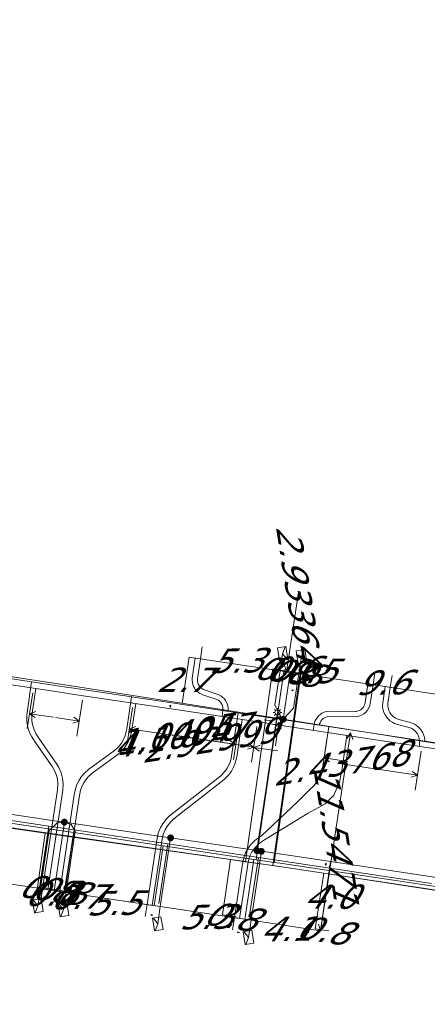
# Model space of a CAD drawing. Header units: metres. Extents: x 124576 to 133557, y 395865 to 402386.
# Tile 128 of 256: x 126403 to 126427, y 399429 to 399486. Entities that reach past the tile are written whole.
import ezdxf
from ezdxf.enums import TextEntityAlignment as Align

# ---------------------------------------------------------------- set-up
doc = ezdxf.new("R2010")
doc.units = ezdxf.units.M
doc.header["$MEASUREMENT"] = 0
for name, color, linetype, lineweight, true_color in [('LG_Datatransport_Reggefiber_Operator_BV', 3, 'Continuous', 13, 0x00ff00), ('LG_Datatransport_Ziggo_BV', 3, 'Continuous', 13, 0x00ff00), ('LG_Laag_Spanning_Enexis_Netbeheer_BV', 7, 'Continuous', 13, 0x960000), ('LG_unet-4_Brabant_Water', 5, 'Continuous', 13, 0x0000ff), ('LG_warmte_Ennatuurlijk_BV', 7, 'Continuous', 13, 0x008080), ('MV_Datatransport_lijn', 3, 'Continuous', 0, 0x00ff00), ('MV_warmte_lijn', 7, 'Continuous', 0, 0x008080)]:
    doc.layers.add(name, color=color, linetype=linetype, lineweight=lineweight, true_color=true_color)
for name, color, linetype, lineweight in [('LG_Laag_Spanning_P_Enexis_Netbeheer_BV', 7, 'Continuous', 0), ('MV_Datatransport', 7, 'Continuous', 0), ('MV_Laag_Spanning', 7, 'Continuous', 0), ('MV_Laag_Spanning_lijn', 7, 'Continuous', 0), ('MV_Laag_Spanning_pijl', 7, 'Continuous', 0), ('MV_warmte', 7, 'Continuous', 0)]:
    doc.layers.add(name, color=color, linetype=linetype, lineweight=lineweight)
doc.styles.add('Klic_Annotatie', font='verdanai.ttf', dxfattribs={"oblique": 20, "height": 1.4})

# ---------------------------------------------------------------- blocks, each defined once
blk = doc.blocks.new('Mof')
at = {"layer": 'LG_Laag_Spanning_P_Enexis_Netbeheer_BV'}
h = blk.add_hatch(color=256, dxfattribs=at)
edge = h.paths.add_edge_path()
edge.add_arc((0, 0), 2, 0, 360)
blk = doc.blocks.new('DeliveryPoint')
at = {"layer": 'LG_Laag_Spanning_P_Enexis_Netbeheer_BV', "flags": 128}
blk.add_lwpolyline([(-3.75, -2.5), (3.75, -2.5), (3.75, 2.5), (-3.75, 2.5), (-3.75, -2.5)], close=True, dxfattribs=at)
blk.add_lwpolyline([(-3.75, 2.5), (-3.75, 2.16), (0, 0), (3.75, 2.16)], dxfattribs=at)
blk = doc.blocks.new('Streetlight')
at = {"layer": 'LG_Laag_Spanning_P_Enexis_Netbeheer_BV'}
for p, q in [((-1.77, 1.77), (-1.06, 1.06)), ((0, 2.5), (0, 1.5)), ((1.77, 1.77), (1.06, 1.06)), ((-1.06, -1.06), (-1.77, -1.77)), ((0, -1.5), (0, -2.5)), ((1.06, -1.06), (1.77, -1.77))]:
    blk.add_line(p, q, dxfattribs=at)
at = {"layer": 'LG_Laag_Spanning_P_Enexis_Netbeheer_BV', "flags": 128}
for points in [[(-2.5, 0), (-1.5, 0)], [(1.5, 0), (2.5, 0)]]:
    blk.add_lwpolyline(points, dxfattribs=at)
at = {"layer": 'LG_Laag_Spanning_P_Enexis_Netbeheer_BV'}
blk.add_circle((0, 0), 1.5, dxfattribs=at)
blk = doc.blocks.new('m_pijl')
at = {"layer": 'MV_Laag_Spanning_pijl'}
blk.add_hatch(color=7, dxfattribs=at).paths.add_polyline_path([(-1, -0.33), (-1, 0), (-1, 0.33), (0, 0)])
at = {"layer": 'MV_Laag_Spanning_pijl', "flags": 128}
blk.add_lwpolyline([(-1, 0), (-1, 0.33), (0, 0), (-1, -0.33), (-1, 0)], close=True, dxfattribs=at)

msp = doc.modelspace()

# ---------------------------------------------------------------- linework, layer by layer
at = {"layer": 'LG_Datatransport_Reggefiber_Operator_BV'}
for p, q in [((126416.991, 399437.35), (126418.575, 399448.186)), ((126418.033, 399437.193), (126419.566, 399448.036)), ((126399.96, 399439.88), (126404.992, 399439.151)), ((126404.476, 399435.725), (126404.992, 399439.151)), ((126404.992, 399439.151), (126406.453, 399438.932)), ((126405.91, 399435.508), (126406.453, 399438.932)), ((126406.453, 399438.932), (126411.863, 399438.119)), ((126411.355, 399434.683), (126411.863, 399438.119)), ((126411.863, 399438.119), (126416.991, 399437.35)), ((126416.559, 399433.895), (126417.093, 399437.334)), ((126416.991, 399437.35), (126417.093, 399437.334)), ((126417.093, 399437.334), (126418.033, 399437.193)), ((126418.033, 399437.193), (126427.098, 399435.832))]:
    msp.add_line(p, q, dxfattribs=at)
at = {"layer": 'LG_Datatransport_Ziggo_BV'}
for p, q in [((126417.934, 399448.216), (126416.344, 399437.089)), ((126419.516, 399447.979), (126417.928, 399436.863)), ((126399.46, 399439.509), (126404.792, 399438.737)), ((126404.349, 399435.618), (126404.792, 399438.737)), ((126404.792, 399438.737), (126406.375, 399438.512)), ((126405.931, 399435.381), (126406.375, 399438.512)), ((126406.375, 399438.512), (126415.486, 399437.212)), ((126415.03, 399434.017), (126415.486, 399437.212)), ((126415.486, 399437.212), (126416.344, 399437.089)), ((126416.344, 399437.089), (126417.928, 399436.863)), ((126417.928, 399436.863), (126420.866, 399436.419)), ((126420.371, 399433.217), (126420.866, 399436.419)), ((126420.866, 399436.419), (126426.998, 399435.487))]:
    msp.add_line(p, q, dxfattribs=at)
at = {"layer": 'LG_Datatransport_Ziggo_BV', "flags": 128}
for points in [[(126335.492, 399448.416), (126335.558, 399448.881), (126352.423, 399446.564), (126384.056, 399441.768), (126418.839, 399436.733), (126470.925, 399428.857), (126473.989, 399444.975), (126477.409, 399467.92), (126483.917, 399510.612), (126484.026, 399511.294), (126484.136, 399511.439), (126484.466, 399511.554), (126484.767, 399511.511), (126485.732, 399510.725), (126487.027, 399509.895), (126496.963, 399504.633), (126530.234, 399488.68)], [(126405.931, 399435.381), (126406.375, 399438.512), (126404.792, 399438.737), (126399.46, 399439.509), (126387.451, 399441.269), (126384.056, 399441.768), (126377.969, 399442.678), (126364.319, 399444.764), (126362.755, 399445.004), (126352.423, 399446.564), (126350.839, 399446.791), (126340.558, 399448.218), (126338.919, 399448.431), (126335.558, 399448.881), (126335.492, 399448.416)], [(126404.349, 399435.618), (126404.792, 399438.737), (126399.46, 399439.509), (126387.451, 399441.269), (126384.056, 399441.768), (126377.969, 399442.678), (126364.319, 399444.764), (126362.755, 399445.004), (126352.423, 399446.564), (126350.839, 399446.791), (126340.558, 399448.218), (126338.919, 399448.431), (126335.558, 399448.881), (126335.492, 399448.416)], [(126417.934, 399448.216), (126416.344, 399437.089), (126417.928, 399436.863), (126420.866, 399436.419), (126426.998, 399435.487), (126428.581, 399435.256), (126429.519, 399435.119), (126430.375, 399434.994), (126430.308, 399434.548)], [(126419.516, 399447.979), (126417.928, 399436.863), (126420.866, 399436.419), (126426.998, 399435.487), (126428.581, 399435.256), (126429.519, 399435.119), (126430.375, 399434.994), (126430.308, 399434.548)], [(126470.925, 399428.857), (126467.652, 399429.329), (126453.385, 399431.488), (126451.808, 399431.754), (126439.226, 399433.653), (126437.613, 399433.896), (126437.253, 399433.951), (126432.052, 399434.74), (126430.375, 399434.994), (126429.519, 399435.119), (126428.581, 399435.256), (126426.998, 399435.487), (126420.866, 399436.419), (126417.928, 399436.863), (126416.344, 399437.089), (126415.486, 399437.212), (126406.375, 399438.512), (126404.792, 399438.737), (126399.46, 399439.509), (126387.451, 399441.269), (126384.056, 399441.768), (126377.969, 399442.678), (126364.319, 399444.764)], [(126415.03, 399434.017), (126415.486, 399437.212), (126416.344, 399437.089), (126417.928, 399436.863), (126420.866, 399436.419), (126426.998, 399435.487), (126428.581, 399435.256), (126429.519, 399435.119), (126430.375, 399434.994), (126430.308, 399434.548)], [(126420.371, 399433.217), (126420.866, 399436.419), (126426.998, 399435.487), (126428.581, 399435.256), (126429.519, 399435.119), (126430.375, 399434.994), (126430.308, 399434.548)]]:
    msp.add_lwpolyline(points, dxfattribs=at)
at = {"layer": 'LG_Laag_Spanning_Enexis_Netbeheer_BV'}
msp.add_line((126417.011, 399437.728), (126418.194, 399445.705), dxfattribs=at)
at = {"layer": 'LG_Laag_Spanning_Enexis_Netbeheer_BV', "flags": 128}
for points in [[(126392.877, 399449.278), (126406.417, 399447.218), (126418.529, 399445.313), (126418.761, 399445.276), (126423.92, 399444.464), (126428.956, 399443.665), (126429.066, 399443.648), (126439.622, 399441.975), (126439.733, 399441.957), (126440.548, 399441.828), (126445.797, 399440.991)], [(126392.877, 399449.278), (126406.417, 399447.218), (126418.529, 399445.313), (126418.761, 399445.276), (126423.92, 399444.464), (126428.956, 399443.665), (126429.066, 399443.648), (126439.622, 399441.975), (126439.733, 399441.957), (126440.548, 399441.828), (126445.797, 399440.991)], [(126418.529, 399445.313), (126418.439, 399445.361), (126418.048, 399446.142), (126418.345, 399448.11), (126418.495, 399449.098)], [(126418.529, 399445.313), (126419.131, 399445.949), (126419.132, 399445.956), (126419.433, 399447.946), (126419.582, 399448.935)], [(126446.558, 399433.536), (126439.453, 399434.478), (126437.623, 399434.726), (126432.029, 399435.486), (126431.824, 399435.514), (126426.754, 399436.273), (126420.515, 399437.208), (126417.268, 399437.69), (126417.219, 399437.697), (126417.011, 399437.728), (126412.026, 399438.467), (126411.976, 399438.474), (126405.892, 399439.376), (126405.85, 399439.382), (126400.056, 399440.242)], [(126469.656, 399430.031), (126467.705, 399430.345), (126466.447, 399430.547), (126452.91, 399432.581), (126446.558, 399433.536), (126439.453, 399434.478), (126437.623, 399434.726), (126432.029, 399435.486), (126431.824, 399435.514), (126426.754, 399436.273), (126420.515, 399437.208), (126417.268, 399437.69), (126417.219, 399437.697), (126417.011, 399437.728), (126412.026, 399438.467), (126411.976, 399438.474), (126405.892, 399439.376), (126405.85, 399439.382), (126400.056, 399440.242)], [(126469.656, 399430.031), (126467.705, 399430.345), (126466.447, 399430.547), (126452.91, 399432.581), (126446.558, 399433.536), (126439.453, 399434.478), (126437.623, 399434.726), (126432.029, 399435.486), (126431.824, 399435.514), (126426.754, 399436.273), (126420.515, 399437.208), (126417.268, 399437.69), (126417.219, 399437.697), (126417.011, 399437.728), (126412.026, 399438.467), (126411.976, 399438.474), (126405.892, 399439.376), (126405.85, 399439.382), (126400.056, 399440.242)], [(126446.558, 399433.536), (126439.453, 399434.478), (126437.623, 399434.726), (126432.029, 399435.486), (126431.824, 399435.514), (126426.754, 399436.273), (126420.515, 399437.208), (126417.268, 399437.69), (126417.219, 399437.697), (126417.011, 399437.728), (126412.026, 399438.467), (126411.976, 399438.474), (126405.892, 399439.376), (126405.85, 399439.382), (126400.056, 399440.242)], [(126405.892, 399439.376), (126405.479, 399439.335), (126405.01, 399438.889), (126404.507, 399435.536), (126404.359, 399434.547)], [(126405.892, 399439.376), (126406.285, 399439.241), (126406.521, 399438.852), (126405.842, 399434.324)], [(126412.026, 399438.467), (126411.43, 399434.495), (126411.282, 399433.506)], [(126417.268, 399437.69), (126416.671, 399433.708), (126416.523, 399432.719)]]:
    msp.add_lwpolyline(points, dxfattribs=at)
at = {"layer": 'LG_unet-4_Brabant_Water'}
for p, q in [((126418.56, 399448.08), (126416.97, 399437.2)), ((126419.55, 399447.93), (126418.01, 399437.05)), ((126404.45, 399435.55), (126404.97, 399438.99)), ((126405.88, 399435.33), (126406.43, 399438.78)), ((126411.08, 399434.55), (126411.6, 399438)), ((126416.32, 399433.76), (126416.84, 399437.22))]:
    msp.add_line(p, q, dxfattribs=at)
at = {"layer": 'LG_unet-4_Brabant_Water', "flags": 128}
msp.add_lwpolyline([(126384.16, 399442.1), (126387.35, 399441.62), (126399.94, 399439.74), (126404.97, 399438.99), (126406.43, 399438.78), (126411.6, 399438), (126416.84, 399437.22), (126416.97, 399437.2), (126418.01, 399437.05), (126418.36, 399437), (126427.08, 399435.69), (126428.32, 399435.51), (126437.42, 399434.15), (126437.83, 399434.09), (126439.04, 399433.91), (126452.05, 399431.97), (126453.52, 399431.75), (126467.57, 399429.65)], dxfattribs=at)
at = {"layer": 'LG_warmte_Ennatuurlijk_BV'}
for p, q in [((126413.851, 399449.494), (126413.747, 399448.801)), ((126414.043, 399448.757), (126413.45, 399448.846)), ((126423.824, 399447.995), (126423.72, 399447.302)), ((126424.815, 399447.846), (126424.711, 399447.153)), ((126424.016, 399447.258), (126423.423, 399447.347)), ((126425.008, 399447.109), (126424.414, 399447.198)), ((126404.341, 399435.561), (126404.934, 399435.472)), ((126404.533, 399434.824), (126404.637, 399435.516)), ((126405.329, 399435.412), (126405.923, 399435.323)), ((126405.522, 399434.675), (126405.626, 399435.368)), ((126410.373, 399434.654), (126410.967, 399434.565)), ((126410.566, 399433.918), (126410.67, 399434.61)), ((126415.416, 399433.897), (126416.01, 399433.807)), ((126415.609, 399433.16), (126415.713, 399433.852))]:
    msp.add_line(p, q, dxfattribs=at)
at = {"layer": 'LG_warmte_Ennatuurlijk_BV', "flags": 128}
for points in [[(126414.994, 399445.47), (126415.048, 399445.837), (126415.05, 399445.94), (126415.04, 399446.019), (126415, 399446.145), (126414.948, 399446.239), (126414.905, 399446.296), (126414.852, 399446.35), (126414.769, 399446.411), (126414.688, 399446.454), (126413.89, 399446.726), (126413.805, 399446.759), (126413.71, 399446.808), (126413.614, 399446.873), (126413.519, 399446.96), (126413.451, 399447.041), (126413.397, 399447.121), (126413.349, 399447.214), (126413.306, 399447.329), (126413.282, 399447.435), (126413.271, 399447.557), (126413.276, 399447.685), (126413.45, 399448.846)], [(126415.342, 399445.772), (126415.347, 399445.812), (126415.351, 399445.957), (126415.334, 399446.084), (126415.277, 399446.263), (126415.2, 399446.404), (126415.132, 399446.493), (126415.049, 399446.576), (126414.93, 399446.666), (126414.806, 399446.731), (126413.992, 399447.008), (126413.928, 399447.033), (126413.864, 399447.066), (126413.801, 399447.109), (126413.736, 399447.169), (126413.69, 399447.222), (126413.656, 399447.274), (126413.624, 399447.335), (126413.595, 399447.415), (126413.579, 399447.483), (126413.571, 399447.565), (126413.575, 399447.656), (126413.747, 399448.801)], [(126429.872, 399443.574), (126423.934, 399444.467), (126418.19, 399445.343), (126418.105, 399445.356), (126418.039, 399445.367), (126412.102, 399446.259), (126406.312, 399447.126), (126406.131, 399447.153), (126406.124, 399447.154), (126400.206, 399448.045)], [(126429.636, 399443.255), (126423.882, 399444.121), (126418.052, 399445.01), (126417.987, 399445.02), (126417.84, 399445.043), (126412.05, 399445.913), (126406.08, 399446.807), (126406.072, 399446.808), (126405.899, 399446.834), (126400.153, 399447.698)], [(126404.003, 399447.472), (126403.738, 399445.701), (126403.718, 399445.509), (126403.722, 399445.208), (126403.759, 399444.952), (126403.818, 399444.725), (126403.903, 399444.504), (126404.006, 399444.304), (126404.169, 399444.058), (126405.211, 399442.563), (126405.308, 399442.4), (126405.423, 399442.131), (126405.49, 399441.87), (126405.519, 399441.562), (126405.496, 399441.244), (126404.637, 399435.516)], [(126404.248, 399447.082), (126404.036, 399445.664), (126404.018, 399445.495), (126404.021, 399445.231), (126404.053, 399445.012), (126404.104, 399444.818), (126404.178, 399444.627), (126404.265, 399444.456), (126404.418, 399444.227), (126405.464, 399442.725), (126405.576, 399442.536), (126405.707, 399442.228), (126405.786, 399441.922), (126405.82, 399441.565), (126405.794, 399441.211), (126404.934, 399435.472)], [(126420.263, 399444.673), (126420.338, 399445.121), (126420.38, 399445.237), (126420.461, 399445.382), (126420.559, 399445.502), (126420.656, 399445.588), (126420.763, 399445.658), (126420.89, 399445.717), (126421.013, 399445.753), (126421.159, 399445.772), (126422.695, 399445.763), (126422.764, 399445.77), (126422.855, 399445.792), (126422.928, 399445.822), (126423.006, 399445.867), (126423.089, 399445.936), (126423.16, 399446.019), (126423.207, 399446.1), (126423.242, 399446.188), (126423.263, 399446.279), (126423.423, 399447.347)], [(126420.616, 399444.973), (126420.628, 399445.042), (126420.654, 399445.112), (126420.71, 399445.213), (126420.776, 399445.293), (126420.839, 399445.349), (126420.909, 399445.395), (126420.996, 399445.436), (126421.075, 399445.459), (126421.178, 399445.472), (126422.71, 399445.463), (126422.816, 399445.474), (126422.947, 399445.506), (126423.059, 399445.551), (126423.177, 399445.619), (126423.301, 399445.721), (126423.405, 399445.844), (126423.478, 399445.968), (126423.53, 399446.099), (126423.558, 399446.223), (126423.72, 399447.302)], [(126426.393, 399443.743), (126426.402, 399444.093), (126426.388, 399444.194), (126426.364, 399444.285), (126426.32, 399444.395), (126426.278, 399444.473), (126426.192, 399444.589), (126426.09, 399444.687), (126425.964, 399444.772), (126425.83, 399444.831), (126425.724, 399444.861), (126425.124, 399445.015), (126424.96, 399445.071), (126424.859, 399445.121), (126424.695, 399445.231), (126424.599, 399445.318), (126424.508, 399445.422), (126424.415, 399445.561), (126424.347, 399445.703), (126424.29, 399445.892), (126424.267, 399446.088), (126424.274, 399446.254), (126424.414, 399447.198)], [(126426.701, 399444.051), (126426.702, 399444.112), (126426.683, 399444.252), (126426.65, 399444.378), (126426.592, 399444.523), (126426.532, 399444.635), (126426.418, 399444.788), (126426.279, 399444.921), (126426.11, 399445.035), (126425.933, 399445.114), (126425.803, 399445.151), (126425.21, 399445.302), (126425.076, 399445.349), (126425.009, 399445.381), (126424.88, 399445.468), (126424.813, 399445.529), (126424.746, 399445.605), (126424.677, 399445.71), (126424.628, 399445.812), (126424.585, 399445.953), (126424.568, 399446.1), (126424.573, 399446.226), (126424.711, 399447.153)], [(126409.769, 399446.608), (126409.491, 399444.754), (126409.466, 399444.607), (126409.397, 399444.358), (126409.31, 399444.154), (126409.185, 399443.939), (126409.055, 399443.769), (126408.945, 399443.651), (126408.789, 399443.515), (126407.313, 399442.431), (126407.045, 399442.194), (126406.884, 399442.004), (126406.748, 399441.8), (126406.637, 399441.585), (126406.533, 399441.3), (126406.464, 399440.956), (126405.626, 399435.368)], [(126410.013, 399446.218), (126409.787, 399444.707), (126409.759, 399444.542), (126409.681, 399444.259), (126409.579, 399444.019), (126409.435, 399443.772), (126409.284, 399443.574), (126409.153, 399443.435), (126408.976, 399443.281), (126407.501, 399442.198), (126407.26, 399441.984), (126407.124, 399441.823), (126407.007, 399441.648), (126406.912, 399441.464), (126406.823, 399441.219), (126406.76, 399440.904), (126405.923, 399435.323)], [(126415.921, 399445.69), (126415.564, 399443.314), (126415.52, 399443.054), (126415.456, 399442.833), (126415.389, 399442.671), (126415.286, 399442.482), (126415.161, 399442.306), (126414.921, 399442.057), (126412.132, 399439.869), (126411.964, 399439.734), (126411.8, 399439.577), (126411.607, 399439.341), (126411.446, 399439.07), (126411.315, 399438.744), (126411.245, 399438.447), (126410.67, 399434.61)], [(126416.165, 399445.294), (126415.861, 399443.267), (126415.813, 399442.987), (126415.739, 399442.734), (126415.66, 399442.542), (126415.541, 399442.323), (126415.392, 399442.114), (126415.123, 399441.834), (126412.318, 399439.634), (126412.161, 399439.509), (126412.021, 399439.374), (126411.854, 399439.168), (126411.715, 399438.937), (126411.602, 399438.654), (126411.54, 399438.39), (126410.967, 399434.565)], [(126421.16, 399444.89), (126420.811, 399442.564), (126420.596, 399441.93), (126420.328, 399441.518), (126420.02, 399441.22), (126419.363, 399440.542), (126417.281, 399438.59), (126417.049, 399438.434), (126416.882, 399438.31), (126416.678, 399438.101), (126416.562, 399437.951), (126416.466, 399437.804), (126416.357, 399437.595), (126416.276, 399437.388), (126416.208, 399437.137), (126416.142, 399436.717), (126415.713, 399433.852)], [(126422.195, 399444.378), (126421.911, 399442.361), (126421.777, 399441.673), (126421.459, 399440.932), (126420.955, 399440.429), (126419.969, 399439.884), (126417.454, 399438.345), (126417.223, 399438.19), (126417.08, 399438.083), (126416.905, 399437.904), (126416.806, 399437.777), (126416.725, 399437.652), (126416.63, 399437.471), (126416.561, 399437.294), (126416.502, 399437.074), (126416.439, 399436.671), (126416.01, 399433.808)]]:
    msp.add_lwpolyline(points, dxfattribs=at)
at = {"layer": 'MV_Datatransport_lijn'}
for p, q in [((126418.725, 399448.098), (126417.934, 399448.216)), ((126418.725, 399448.098), (126419.516, 399447.979)), ((126405.14, 399435.499), (126404.349, 399435.618)), ((126405.14, 399435.499), (126405.931, 399435.381)), ((126415.821, 399433.898), (126415.03, 399434.017)), ((126421.162, 399433.098), (126420.371, 399433.217))]:
    msp.add_line(p, q, dxfattribs=at)
at = {"layer": 'MV_Laag_Spanning_lijn'}
for p, q in [((126418.938, 399448.022), (126418.529, 399445.313)), ((126405.297, 399435.417), (126405.892, 399439.376))]:
    msp.add_line(p, q, dxfattribs=at)
at = {"layer": 'MV_Laag_Spanning_pijl'}
for p, q in [((126413.104, 399448.898), (126412.7, 399446.23)), ((126413.104, 399448.898), (126418.345, 399448.11)), ((126418.938, 399448.022), (126418.345, 399448.113)), ((126419.433, 399447.947), (126418.938, 399448.022)), ((126428.884, 399446.526), (126419.433, 399447.947)), ((126420.679, 399433.106), (126421.258, 399437.097)), ((126399.464, 399436.294), (126404.507, 399435.536)), ((126404.507, 399435.536), (126405.297, 399435.417)), ((126405.297, 399435.417), (126405.99, 399435.313)), ((126405.99, 399435.313), (126411.43, 399434.495)), ((126411.43, 399434.495), (126416.671, 399433.708)), ((126416.671, 399433.708), (126420.679, 399433.106))]:
    msp.add_line(p, q, dxfattribs=at)
at = {"layer": 'MV_warmte_lijn'}
for p, q in [((126418.718, 399448.054), (126419.409, 399452.65)), ((126418.288, 399448.119), (126417.858, 399448.183)), ((126418.718, 399448.054), (126418.598, 399448.424)), ((126418.718, 399448.054), (126418.942, 399448.372)), ((126404.061, 399446.848), (126403.749, 399444.774)), ((126406.929, 399446.417), (126406.618, 399444.343)), ((126403.879, 399445.634), (126404.249, 399445.754)), ((126409.827, 399445.983), (126409.516, 399443.909)), ((126403.879, 399445.634), (126404.197, 399445.41)), ((126403.879, 399445.634), (126405.255, 399445.427)), ((126406.747, 399445.203), (126405.371, 399445.409)), ((126406.747, 399445.203), (126406.377, 399445.082)), ((126406.747, 399445.203), (126406.429, 399445.427)), ((126417.852, 399445.218), (126417.421, 399445.282)), ((126418.282, 399445.153), (126418.058, 399444.835)), ((126418.282, 399445.153), (126418.075, 399443.777)), ((126418.282, 399445.153), (126418.402, 399444.783)), ((126409.645, 399444.769), (126410.015, 399444.89)), ((126409.645, 399444.769), (126409.963, 399444.545)), ((126409.645, 399444.769), (126414.169, 399444.092)), ((126415.978, 399445.06), (126415.666, 399442.987)), ((126417.015, 399444.904), (126416.701, 399442.839)), ((126417.015, 399444.904), (126416.704, 399442.83)), ((126415.795, 399443.847), (126412.042, 399444.411)), ((126416.832, 399443.699), (126412.524, 399444.354)), ((126415.795, 399443.847), (126415.477, 399444.071)), ((126420.679, 399433.106), (126422.421, 399444.521)), ((126421.069, 399444.287), (126420.755, 399442.222)), ((126422.421, 399444.521), (126422.196, 399444.203)), ((126422.421, 399444.521), (126422.54, 399444.151)), ((126415.795, 399443.847), (126415.425, 399443.727)), ((126416.832, 399443.699), (126416.461, 399443.579)), ((126416.832, 399443.699), (126416.514, 399443.923)), ((126416.833, 399443.691), (126417.203, 399443.811)), ((126416.833, 399443.691), (126417.151, 399443.467)), ((126416.833, 399443.691), (126418.21, 399443.484)), ((126426.494, 399443.465), (126426.156, 399441.222)), ((126420.885, 399443.082), (126421.256, 399443.202)), ((126420.885, 399443.082), (126421.203, 399442.858)), ((126420.885, 399443.082), (126422.262, 399442.873)), ((126426.285, 399442.082), (126421.762, 399442.763)), ((126426.285, 399442.082), (126425.967, 399442.306)), ((126426.285, 399442.082), (126425.915, 399441.962)), ((126420.679, 399433.106), (126420.559, 399433.476)), ((126420.679, 399433.106), (126420.904, 399433.424))]:
    msp.add_line(p, q, dxfattribs=at)

# ---------------------------------------------------------------- block references
at = {"layer": 'LG_Laag_Spanning_P_Enexis_Netbeheer_BV', "xscale": 0.1, "yscale": 0.1, "zscale": 0.1}
for name, p, rotation in [('DeliveryPoint', (126418.495, 399449.098), 279), ('DeliveryPoint', (126419.582, 399448.935), 279), ('Mof', (126418.529, 399445.313), 9), ('Mof', (126405.892, 399439.376), 7.999999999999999), ('DeliveryPoint', (126404.359, 399434.547), 99.00000000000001), ('DeliveryPoint', (126405.842, 399434.324), 99.00000000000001), ('DeliveryPoint', (126411.282, 399433.506), 99.00000000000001), ('DeliveryPoint', (126416.523, 399432.719), 99.00000000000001)]:
    msp.add_blockref(name, p, dxfattribs=dict(at, rotation=rotation))
for name, p in [('Streetlight', (126418.194, 399445.705)), ('Mof', (126412.026, 399438.467)), ('Mof', (126417.011, 399437.728)), ('Mof', (126417.268, 399437.69))]:
    msp.add_blockref(name, p, dxfattribs=at)
at = {"layer": 'MV_Laag_Spanning_pijl', "xscale": 0.1, "yscale": 0.1, "zscale": 0.1}
for p, rotation in [((126418, 399448), 351.9999999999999), ((126418, 399448), 171), ((126418, 399448), 171), ((126419, 399447), 171), ((126412, 399446), 262), ((126421, 399437), 81), ((126404, 399435), 351.9999999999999), ((126405, 399435), 351.9999999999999), ((126405, 399435), 351.9999999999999), ((126411, 399434), 351.9999999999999), ((126416, 399433), 351.9999999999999), ((126420, 399433), 351.9999999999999)]:
    msp.add_blockref('m_pijl', p, dxfattribs=dict(at, rotation=rotation))

# ---------------------------------------------------------------- texts
at = {"layer": 'MV_Datatransport', "style": 'Klic_Annotatie', "oblique": 20}
for rotation, p in [(352, (126418.33, 399448.157)), (351, (126419.121, 399448.039)), (351, (126404.745, 399435.559)), (352, (126405.536, 399435.44)), (351, (126415.426, 399433.958)), (351, (126420.767, 399433.158))]:
    msp.add_text('0.8', height=1.4, rotation=rotation, dxfattribs=at).set_placement(p, align=Align.MIDDLE_CENTER)
at = {"layer": 'MV_Laag_Spanning', "style": 'Klic_Annotatie', "oblique": 20}
for s, p in [('5.3', (126415.754, 399448.702)), ('0.6', (126418.932, 399448.235)), ('0.5', (126420.005, 399448.082)), ('9.6', (126424.188, 399447.434)), ('0.8', (126405.047, 399435.247)), ('0.7', (126406.541, 399435.057)), ('5.5', (126408.68, 399434.706)), ('5.3', (126414.021, 399433.904)), ('4.1', (126418.646, 399433.209))]:
    msp.add_text(s, height=1.4, rotation=1, dxfattribs=at).set_placement(p, align=Align.MIDDLE_CENTER)
for s, p in [('2.7', (126412.704, 399447.594)), ('4.0', (126421.166, 399435.073))]:
    msp.add_text(s, height=1.4, dxfattribs=at).set_placement(p, align=Align.MIDDLE_CENTER)
at = {"layer": 'MV_warmte', "style": 'Klic_Annotatie', "oblique": 20}
for s, rotation, p in [('2.93364', 279, (126419.409, 399452.65)), ('4.10047', 9, (126412.524, 399444.354)), ('1.0495', 9, (126412.042, 399444.411)), ('2.92999', 9, (126414.169, 399444.092)), ('2.43768', 9, (126421.762, 399442.763)), ('11.5471', 279, (126421.55, 399438.813))]:
    msp.add_text(s, height=1.4, rotation=rotation, dxfattribs=at).set_placement(p, align=Align.MIDDLE_CENTER)

doc.saveas('drawing.dxf')
